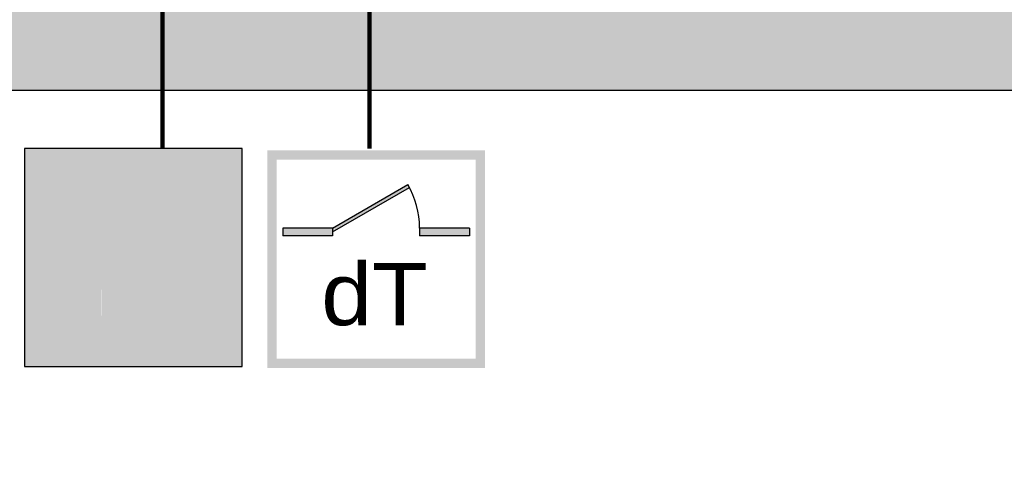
# Model space of a CAD drawing. Header units: metres. Extents: x -10.5 to 20.8, y -9 to 19.2.
# Tile 20 of 23: x 10.6 to 16.9, y -0.6 to 2.3. Entities that reach past the tile are written whole.
import ezdxf

# ---------------------------------------------------------------- set-up
doc = ezdxf.new("R2010")
doc.units = ezdxf.units.M
doc.header["$PDMODE"] = 65
doc.linetypes.add('AUSGEZOGEN', pattern=[0])
doc.linetypes.add('LINIE_9', pattern=[0.0003, 0, -0.0003])
for name, color, linetype, lineweight in [('XR$1$STANDARD', 7, 'Continuous', 25), ('XR$2$STANDARD', 7, 'Continuous', 25), ('XR$3$STANDARD', 7, 'Continuous', 25)]:
    doc.layers.add(name, color=color, linetype=linetype, lineweight=lineweight)
doc.styles.add('ARIAL', font='ARIAL.TTF')
doc.dimstyles.new('_DIMSTYLE_2', dxfattribs={"dimtxt": 0.5, "dimasz": 0.8, "dimexe": 0, "dimexo": 0, "dimgap": 0.25, "dimtad": 0, "dimrnd": 0.01, "dimzin": 4, "dimdsep": 46, "dimtxsty": 'Standard', "dimblk1": 'ALL_ML_STRICH', "dimblk2": 'ALL_ML_STRICH', "dimsah": 1, "dimcen": 0, "dimadec": 0, "dimazin": 0, "dimtfac": 1, "dimtdec": 0, "dimtix": 1, "dimtmove": 2, "dimatfit": 3, "dimfxl": 1, "dimtzin": 0, "dimlwd": 0, "dimlwe": 25, "dimarcsym": 0})

# ---------------------------------------------------------------- blocks, each defined once
blk = doc.blocks.new('ALL_ML_STRICH')
at = {"color": 0, "linetype": 'ByBlock', "lineweight": -2}
for p, q in [((0, -0.5), (0, 0.5)), ((-0.3, -0.3), (0.3, 0.3)), ((-1, 0), (0.5, 0))]:
    blk.add_line(p, q, dxfattribs=at)
blk = doc.blocks.new('*D4')
at = {"layer": 'DEFPOINTS', "color": 0, "linetype": 'AUSGEZOGEN', "lineweight": 25}
for p in [(14.7765, 12.9286), (18.1565, -5.3314), (20.3948, -5.3314)]:
    blk.add_point(p, dxfattribs=at)
at = {"layer": 'XR$3$STANDARD', "color": 0, "linetype": 'AUSGEZOGEN', "lineweight": -2}
for p, q in [((18.8717, 12.9286), (20.3948, 12.9286)), ((20.3948, 4.5), (20.3948, 12.9286)), ((20.3948, -5.3314), (20.3948, 2.7584)), ((18.8717, -5.3314), (20.3948, -5.3314))]:
    blk.add_line(p, q, dxfattribs=at)
at = {"layer": 'XR$3$STANDARD', "color": 0, "linetype": 'AUSGEZOGEN', "lineweight": 25, "xscale": 0.8, "yscale": 0.8, "zscale": 0.8}
for p, rotation in [((20.3948, 12.9286), 90), ((20.3948, -5.3314), -90.00000000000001)]:
    blk.add_blockref('ALL_ML_STRICH', p, dxfattribs=dict(at, rotation=rotation))
at = {"layer": 'XR$3$STANDARD', "color": 0, "linetype": 'AUSGEZOGEN', "lineweight": 25, "insert": (20.4573, 3.6292), "char_height": 0.5, "width": 1.566176, "attachment_point": 5, "rotation": 90}
blk.add_mtext('\\W0.63;\\A1;{18.26\\H0.330000;\\S^ ;}', dxfattribs=at)

msp = doc.modelspace()

# ---------------------------------------------------------------- hatches: boundary and pattern name
at = {"layer": 'XR$2$STANDARD', "linetype": 'AUSGEZOGEN', "lineweight": 25}
msp.add_hatch(color=0, dxfattribs=at).paths.add_polyline_path([(17.6465, 2.3186), (6.5765, 2.3186), (6.5765, 1.8086), (7.8565, 1.8086), (7.8565, 1.5586), (8.2365, 1.5586), (8.2365, 1.8086), (17.6465, 1.8086), (17.6465, -4.5614), (16.6015, -4.5614), (16.6015, -5.3314), (18.1565, -5.3314), (18.1565, 3.1036), (17.6465, 3.1036)])
h = msp.add_hatch(color=7, dxfattribs=at)
h.paths.add_polyline_path([(12.004, 1.4353), (10.604, 1.4353), (10.604, 0.0353), (12.004, 0.0353)])
h.paths.add_polyline_path([(11.944, 0.0953), (10.664, 0.0953), (10.664, 1.3753), (11.944, 1.3753)], flags=16)
h = msp.add_hatch(color=1, dxfattribs=at)
h.paths.add_polyline_path([(10.664, 1.3753), (10.664, 0.0953), (11.944, 0.0953), (11.944, 1.3753)])
h.paths.add_polyline_path([(11.5086, 0.186), (11.0996, 0.186), (11.0994, 0.8981), (11.1006, 0.9126), (11.1016, 0.9199), (11.1043, 0.9342), (11.1061, 0.9413), (11.1092, 0.9518), (11.0312, 0.9969), (11.0628, 1.0517), (11.1379, 1.0083), (11.1421, 1.014), (11.1466, 1.0195), (11.1536, 1.0275), (11.1611, 1.0351), (11.1716, 1.0447), (11.1799, 1.0514), (11.1915, 1.0596), (11.2005, 1.0652), (11.2098, 1.0703), (11.2259, 1.0778), (11.2393, 1.0828), (11.2563, 1.0876), (11.2702, 1.0905), (11.2773, 1.0915), (11.2843, 1.0923), (11.2843, 1.1082), (11.2693, 1.1083), (11.2604, 1.1084), (11.2532, 1.1086), (11.247, 1.1088), (11.2414, 1.1091), (11.2363, 1.1094), (11.2316, 1.1098), (11.2272, 1.1102), (11.2232, 1.1106), (11.2194, 1.1111), (11.2158, 1.1116), (11.2125, 1.1121), (11.2093, 1.1127), (11.2063, 1.1132), (11.2035, 1.1139), (11.2008, 1.1145), (11.1982, 1.1152), (11.1958, 1.1159), (11.1935, 1.1166), (11.1913, 1.1173), (11.1892, 1.1181), (11.1872, 1.1188), (11.1853, 1.1196), (11.1834, 1.1204), (11.1817, 1.1213), (11.18, 1.1221), (11.1784, 1.123), (11.1769, 1.1239), (11.1754, 1.1247), (11.174, 1.1257), (11.1726, 1.1266), (11.1713, 1.1275), (11.1701, 1.1285), (11.1689, 1.1295), (11.1677, 1.1305), (11.1666, 1.1315), (11.1656, 1.1325), (11.1646, 1.1335), (11.1636, 1.1346), (11.1626, 1.1357), (11.1617, 1.1368), (11.1608, 1.138), (11.16, 1.1391), (11.1592, 1.1403), (11.1584, 1.1415), (11.1577, 1.1428), (11.1569, 1.144), (11.1562, 1.1454), (11.1556, 1.1467), (11.1549, 1.1482), (11.1543, 1.1497), (11.1537, 1.1512), (11.1531, 1.1529), (11.1525, 1.1545), (11.152, 1.1563), (11.1515, 1.1581), (11.1511, 1.16), (11.1506, 1.1619), (11.1502, 1.1639), (11.1499, 1.1659), (11.1496, 1.168), (11.1493, 1.1702), (11.1491, 1.1724), (11.149, 1.1746), (11.1489, 1.1769), (11.1488, 1.1793), (11.1488, 1.1816), (11.1488, 1.184), (11.1489, 1.1864), (11.1491, 1.1889), (11.1493, 1.1913), (11.1496, 1.1938), (11.1499, 1.1962), (11.1503, 1.1987), (11.1507, 1.2011), (11.1512, 1.2036), (11.1517, 1.206), (11.1523, 1.2083), (11.1529, 1.2107), (11.1536, 1.213), (11.1543, 1.2152), (11.1551, 1.2174), (11.1559, 1.2196), (11.1567, 1.2217), (11.1576, 1.2237), (11.1584, 1.2257), (11.1594, 1.2276), (11.1603, 1.2295), (11.1613, 1.2313), (11.1623, 1.233), (11.1633, 1.2348), (11.1644, 1.2364), (11.1655, 1.2381), (11.1667, 1.2397), (11.1679, 1.2414), (11.1692, 1.2429), (11.1705, 1.2445), (11.1718, 1.246), (11.1732, 1.2475), (11.1746, 1.249), (11.1761, 1.2505), (11.1776, 1.2519), (11.1792, 1.2533), (11.1808, 1.2547), (11.1825, 1.2561), (11.1842, 1.2574), (11.186, 1.2588), (11.1878, 1.2601), (11.1897, 1.2613), (11.1917, 1.2626), (11.1937, 1.2638), (11.1958, 1.265), (11.198, 1.2662), (11.2002, 1.2674), (11.2025, 1.2685), (11.2049, 1.2696), (11.2074, 1.2707), (11.2099, 1.2717), (11.2125, 1.2727), (11.2152, 1.2737), (11.218, 1.2747), (11.2208, 1.2756), (11.2238, 1.2765), (11.2269, 1.2774), (11.23, 1.2782), (11.2332, 1.279), (11.2366, 1.2797), (11.24, 1.2804), (11.2436, 1.2811), (11.2472, 1.2817), (11.251, 1.2822), (11.2548, 1.2828), (11.2588, 1.2832), (11.2629, 1.2836), (11.2671, 1.284), (11.2714, 1.2843), (11.2758, 1.2845), (11.2804, 1.2847), (11.285, 1.2848), (11.2898, 1.2848), (11.2947, 1.2848), (11.2997, 1.2847), (11.3048, 1.2846), (11.3099, 1.2843), (11.3149, 1.284), (11.3198, 1.2837), (11.3246, 1.2832), (11.3294, 1.2827), (11.3341, 1.2822), (11.3387, 1.2816), (11.3433, 1.2809), (11.3478, 1.2802), (11.3523, 1.2794), (11.3566, 1.2786), (11.3609, 1.2777), (11.3652, 1.2767), (11.3694, 1.2757), (11.3735, 1.2746), (11.3776, 1.2735), (11.3816, 1.2724), (11.3856, 1.2711), (11.3895, 1.2699), (11.3934, 1.2685), (11.3972, 1.2672), (11.401, 1.2657), (11.4047, 1.2643), (11.4084, 1.2627), (11.412, 1.2611), (11.4156, 1.2595), (11.4192, 1.2578), (11.4227, 1.2561), (11.4261, 1.2543), (11.4295, 1.2525), (11.4329, 1.2506), (11.4363, 1.2486), (11.4396, 1.2466), (11.4429, 1.2446), (11.4461, 1.2425), (11.4493, 1.2403), (11.4525, 1.2381), (11.4557, 1.2358), (11.4589, 1.2334), (11.4621, 1.2309), (11.4653, 1.2283), (11.4685, 1.2257), (11.4717, 1.223), (11.4749, 1.2202), (11.4781, 1.2172), (11.4813, 1.2143), (11.4845, 1.2112), (11.4877, 1.208), (11.4909, 1.2048), (11.4941, 1.2014), (11.4972, 1.198), (11.5004, 1.1944), (11.5035, 1.1908), (11.5067, 1.1871), (11.5098, 1.1833), (11.5129, 1.1794), (11.516, 1.1754), (11.5191, 1.1713), (11.5221, 1.1672), (11.5252, 1.1629), (11.5282, 1.1585), (11.5312, 1.1541), (11.5341, 1.1496), (11.5371, 1.1449), (11.54, 1.1403), (11.5428, 1.1355), (11.5456, 1.1307), (11.5483, 1.1259), (11.551, 1.1211), (11.5536, 1.1162), (11.5562, 1.1112), (11.5586, 1.1062), (11.5611, 1.1012), (11.5634, 1.0962), (11.5658, 1.0911), (11.568, 1.086), (11.5702, 1.0808), (11.5723, 1.0756), (11.5744, 1.0704), (11.5764, 1.0651), (11.5783, 1.0598), (11.5801, 1.0545), (11.5819, 1.0491), (11.5837, 1.0437), (11.5853, 1.0383), (11.5869, 1.0329), (11.5885, 1.0274), (11.5899, 1.0219), (11.5913, 1.0164), (11.5927, 1.0109), (11.5939, 1.0053), (11.5951, 0.9997), (11.5963, 0.9941), (11.5973, 0.9885), (11.5983, 0.9829), (11.5992, 0.9772), (11.6001, 0.9716), (11.6008, 0.9659), (11.6016, 0.9602), (11.6022, 0.9544), (11.6028, 0.9486), (11.6033, 0.9428), (11.6037, 0.9369), (11.6041, 0.931), (11.6044, 0.925), (11.6046, 0.9189), (11.6048, 0.9128), (11.6048, 0.9067), (11.6049, 0.9005), (11.6048, 0.8942), (11.6047, 0.8879), (11.6044, 0.8815), (11.6042, 0.8751), (11.6038, 0.8686), (11.6034, 0.8621), (11.6028, 0.8555), (11.6023, 0.8488), (11.6016, 0.8421), (11.6008, 0.8354), (11.6, 0.8286), (11.5991, 0.8217), (11.5981, 0.8147), (11.597, 0.8077), (11.5958, 0.8007), (11.5945, 0.7936), (11.5932, 0.7864), (11.5917, 0.7792), (11.5902, 0.7719), (11.5886, 0.7645), (11.5869, 0.7572), (11.5851, 0.7498), (11.5833, 0.7424), (11.5813, 0.735), (11.5793, 0.7277), (11.5772, 0.7203), (11.5751, 0.7129), (11.5728, 0.7056), (11.5705, 0.6982), (11.5681, 0.6909), (11.5656, 0.6836), (11.563, 0.6762), (11.5604, 0.6689), (11.5577, 0.6616), (11.5549, 0.6543), (11.552, 0.647), (11.5491, 0.6397), (11.5461, 0.6325), (11.5429, 0.6252), (11.5398, 0.618), (11.5365, 0.6107), (11.5331, 0.6034), (11.5296, 0.5961), (11.5261, 0.5887), (11.5224, 0.5813), (11.5186, 0.5738), (11.5147, 0.5663), (11.5106, 0.5588), (11.5086, 0.555)], flags=16)
at = {"layer": 'XR$2$STANDARD', "linetype": 'LINIE_9', "lineweight": 25}
h = msp.add_hatch(color=7, dxfattribs=at)
h.paths.add_polyline_path([(11.2843, 1.0923), (11.2808, 1.0919), (11.2773, 1.0915), (11.2738, 1.091), (11.2702, 1.0905), (11.2667, 1.0899), (11.2633, 1.0892), (11.2598, 1.0884), (11.2563, 1.0876), (11.2529, 1.0868), (11.2494, 1.0859), (11.246, 1.0849), (11.2426, 1.0839), (11.2393, 1.0828), (11.2359, 1.0816), (11.2326, 1.0804), (11.2292, 1.0791), (11.2259, 1.0778), (11.2227, 1.0764), (11.2194, 1.075), (11.2162, 1.0735), (11.213, 1.0719), (11.2098, 1.0703), (11.2067, 1.0687), (11.2036, 1.067), (11.2005, 1.0652), (11.1975, 1.0634), (11.1944, 1.0615), (11.1915, 1.0596), (11.1885, 1.0576), (11.1856, 1.0556), (11.1827, 1.0535), (11.1799, 1.0514), (11.1771, 1.0492), (11.1743, 1.047), (11.1716, 1.0447), (11.1689, 1.0424), (11.1662, 1.04), (11.1636, 1.0376), (11.1611, 1.0351), (11.1585, 1.0326), (11.156, 1.0301), (11.1536, 1.0275), (11.1512, 1.0249), (11.1489, 1.0222), (11.1466, 1.0195), (11.1443, 1.0168), (11.1421, 1.014), (11.14, 1.0112), (11.1379, 1.0083), (11.0628, 1.0517), (11.0312, 0.9969), (11.1092, 0.9518), (11.1081, 0.9483), (11.1071, 0.9448), (11.1061, 0.9413), (11.1052, 0.9378), (11.1043, 0.9342), (11.1035, 0.9307), (11.1028, 0.9271), (11.1022, 0.9235), (11.1016, 0.9199), (11.101, 0.9163), (11.1006, 0.9126), (11.1002, 0.909), (11.0998, 0.9054), (11.0996, 0.9017), (11.0994, 0.8981), (11.0992, 0.8944), (11.0991, 0.8908), (11.0991, 0.8871), (11.0992, 0.8835), (11.0993, 0.8798), (11.0995, 0.8762), (11.0996, 0.186), (11.5086, 0.186), (11.5086, 0.555), (11.5106, 0.5588), (11.5147, 0.5663), (11.5186, 0.5738), (11.5224, 0.5813), (11.5261, 0.5887), (11.5296, 0.5961), (11.5331, 0.6034), (11.5365, 0.6107), (11.5398, 0.618), (11.5429, 0.6252), (11.5461, 0.6325), (11.5491, 0.6397), (11.552, 0.647), (11.5549, 0.6543), (11.5577, 0.6616), (11.5604, 0.6689), (11.563, 0.6762), (11.5656, 0.6836), (11.5681, 0.6909), (11.5705, 0.6982), (11.5728, 0.7056), (11.5751, 0.7129), (11.5772, 0.7203), (11.5793, 0.7277), (11.5813, 0.735), (11.5833, 0.7424), (11.5851, 0.7498), (11.5869, 0.7572), (11.5886, 0.7645), (11.5902, 0.7719), (11.5917, 0.7792), (11.5932, 0.7864), (11.5945, 0.7936), (11.5958, 0.8007), (11.597, 0.8077), (11.5981, 0.8147), (11.5991, 0.8217), (11.6, 0.8286), (11.6008, 0.8354), (11.6016, 0.8421), (11.6023, 0.8488), (11.6028, 0.8555), (11.6034, 0.8621), (11.6038, 0.8686), (11.6042, 0.8751), (11.6044, 0.8815), (11.6047, 0.8879), (11.6048, 0.8942), (11.6049, 0.9005), (11.6048, 0.9067), (11.6048, 0.9128), (11.6046, 0.9189), (11.6044, 0.925), (11.6041, 0.931), (11.6037, 0.9369), (11.6033, 0.9428), (11.6028, 0.9486), (11.6022, 0.9544), (11.6016, 0.9602), (11.6008, 0.9659), (11.6001, 0.9716), (11.5992, 0.9772), (11.5983, 0.9829), (11.5973, 0.9885), (11.5963, 0.9941), (11.5951, 0.9997), (11.5939, 1.0053), (11.5927, 1.0109), (11.5913, 1.0164), (11.5899, 1.0219), (11.5885, 1.0274), (11.5869, 1.0329), (11.5853, 1.0383), (11.5837, 1.0437), (11.5819, 1.0491), (11.5801, 1.0545), (11.5783, 1.0598), (11.5764, 1.0651), (11.5744, 1.0704), (11.5723, 1.0756), (11.5702, 1.0808), (11.568, 1.086), (11.5658, 1.0911), (11.5634, 1.0962), (11.5611, 1.1012), (11.5586, 1.1062), (11.5562, 1.1112), (11.5536, 1.1162), (11.551, 1.1211), (11.5483, 1.1259), (11.5456, 1.1307), (11.5428, 1.1355), (11.54, 1.1403), (11.5371, 1.1449), (11.5341, 1.1496), (11.5312, 1.1541), (11.5282, 1.1585), (11.5252, 1.1629), (11.5221, 1.1672), (11.5191, 1.1713), (11.516, 1.1754), (11.5129, 1.1794), (11.5098, 1.1833), (11.5067, 1.1871), (11.5035, 1.1908), (11.5004, 1.1944), (11.4972, 1.198), (11.4941, 1.2014), (11.4909, 1.2048), (11.4877, 1.208), (11.4845, 1.2112), (11.4813, 1.2143), (11.4781, 1.2172), (11.4749, 1.2202), (11.4717, 1.223), (11.4685, 1.2257), (11.4653, 1.2283), (11.4621, 1.2309), (11.4589, 1.2334), (11.4557, 1.2358), (11.4525, 1.2381), (11.4493, 1.2403), (11.4461, 1.2425), (11.4429, 1.2446), (11.4396, 1.2466), (11.4363, 1.2486), (11.4329, 1.2506), (11.4295, 1.2525), (11.4261, 1.2543), (11.4227, 1.2561), (11.4192, 1.2578), (11.4156, 1.2595), (11.412, 1.2611), (11.4084, 1.2627), (11.4047, 1.2643), (11.401, 1.2657), (11.3972, 1.2672), (11.3934, 1.2685), (11.3895, 1.2699), (11.3856, 1.2711), (11.3816, 1.2724), (11.3776, 1.2735), (11.3735, 1.2746), (11.3694, 1.2757), (11.3652, 1.2767), (11.3609, 1.2777), (11.3566, 1.2786), (11.3523, 1.2794), (11.3478, 1.2802), (11.3433, 1.2809), (11.3387, 1.2816), (11.3341, 1.2822), (11.3294, 1.2827), (11.3246, 1.2832), (11.3198, 1.2837), (11.3149, 1.284), (11.3099, 1.2843), (11.3048, 1.2846), (11.2997, 1.2847), (11.2947, 1.2848), (11.2898, 1.2848), (11.285, 1.2848), (11.2804, 1.2847), (11.2758, 1.2845), (11.2714, 1.2843), (11.2671, 1.284), (11.2629, 1.2836), (11.2588, 1.2832), (11.2548, 1.2828), (11.251, 1.2822), (11.2472, 1.2817), (11.2436, 1.2811), (11.24, 1.2804), (11.2366, 1.2797), (11.2332, 1.279), (11.23, 1.2782), (11.2269, 1.2774), (11.2238, 1.2765), (11.2208, 1.2756), (11.218, 1.2747), (11.2152, 1.2737), (11.2125, 1.2727), (11.2099, 1.2717), (11.2074, 1.2707), (11.2049, 1.2696), (11.2025, 1.2685), (11.2002, 1.2674), (11.198, 1.2662), (11.1958, 1.265), (11.1937, 1.2638), (11.1917, 1.2626), (11.1897, 1.2613), (11.1878, 1.2601), (11.186, 1.2588), (11.1842, 1.2574), (11.1825, 1.2561), (11.1808, 1.2547), (11.1792, 1.2533), (11.1776, 1.2519), (11.1761, 1.2505), (11.1746, 1.249), (11.1732, 1.2475), (11.1718, 1.246), (11.1705, 1.2445), (11.1692, 1.2429), (11.1679, 1.2414), (11.1667, 1.2397), (11.1655, 1.2381), (11.1644, 1.2364), (11.1633, 1.2348), (11.1623, 1.233), (11.1613, 1.2313), (11.1603, 1.2295), (11.1594, 1.2276), (11.1584, 1.2257), (11.1576, 1.2237), (11.1567, 1.2217), (11.1559, 1.2196), (11.1551, 1.2174), (11.1543, 1.2152), (11.1536, 1.213), (11.1529, 1.2107), (11.1523, 1.2083), (11.1517, 1.206), (11.1512, 1.2036), (11.1507, 1.2011), (11.1503, 1.1987), (11.1499, 1.1962), (11.1496, 1.1938), (11.1493, 1.1913), (11.1491, 1.1889), (11.1489, 1.1864), (11.1488, 1.184), (11.1488, 1.1816), (11.1488, 1.1793), (11.1489, 1.1769), (11.149, 1.1746), (11.1491, 1.1724), (11.1493, 1.1702), (11.1496, 1.168), (11.1499, 1.1659), (11.1502, 1.1639), (11.1506, 1.1619), (11.1511, 1.16), (11.1515, 1.1581), (11.152, 1.1563), (11.1525, 1.1545), (11.1531, 1.1529), (11.1537, 1.1512), (11.1543, 1.1497), (11.1549, 1.1482), (11.1556, 1.1467), (11.1562, 1.1454), (11.1569, 1.144), (11.1577, 1.1428), (11.1584, 1.1415), (11.1592, 1.1403), (11.16, 1.1391), (11.1608, 1.138), (11.1617, 1.1368), (11.1626, 1.1357), (11.1636, 1.1346), (11.1646, 1.1335), (11.1656, 1.1325), (11.1666, 1.1315), (11.1677, 1.1305), (11.1689, 1.1295), (11.1701, 1.1285), (11.1713, 1.1275), (11.1726, 1.1266), (11.174, 1.1257), (11.1754, 1.1247), (11.1769, 1.1239), (11.1784, 1.123), (11.18, 1.1221), (11.1817, 1.1213), (11.1834, 1.1204), (11.1853, 1.1196), (11.1872, 1.1188), (11.1892, 1.1181), (11.1913, 1.1173), (11.1935, 1.1166), (11.1958, 1.1159), (11.1982, 1.1152), (11.2008, 1.1145), (11.2035, 1.1139), (11.2063, 1.1132), (11.2093, 1.1127), (11.2125, 1.1121), (11.2158, 1.1116), (11.2194, 1.1111), (11.2232, 1.1106), (11.2272, 1.1102), (11.2316, 1.1098), (11.2363, 1.1094), (11.2414, 1.1091), (11.247, 1.1088), (11.2532, 1.1086), (11.2604, 1.1084), (11.2693, 1.1083), (11.2843, 1.1082)])
h.paths.add_polyline_path([(11.4633, 0.2909), (11.1454, 0.2909), (11.1454, 0.3151), (11.4633, 0.3151)], flags=16)
h.paths.add_polyline_path([(11.4615, 0.5357), (11.4596, 0.5325), (11.4577, 0.5294), (11.4558, 0.5262), (11.4538, 0.5231), (11.4519, 0.5199), (11.4499, 0.5167), (11.4479, 0.5136), (11.4459, 0.5104), (11.4439, 0.5072), (11.4418, 0.5041), (11.4398, 0.5009), (11.4377, 0.4977), (11.4356, 0.4945), (11.4335, 0.4914), (11.4314, 0.4882), (11.4293, 0.485), (11.4271, 0.4818), (11.4249, 0.4786), (11.4226, 0.4753), (11.4203, 0.472), (11.418, 0.4686), (11.4156, 0.4651), (11.4131, 0.4617), (11.4106, 0.4581), (11.408, 0.4545), (11.4053, 0.4508), (11.4025, 0.447), (11.3997, 0.4431), (11.3968, 0.4391), (11.3937, 0.435), (11.3906, 0.4307), (11.3872, 0.4262), (11.3837, 0.4216), (11.38, 0.4166), (11.3761, 0.4114), (11.3717, 0.4057), (11.3669, 0.3993), (11.3612, 0.3919), (11.3532, 0.3815), (11.3522, 0.3801), (11.3746, 0.3578), (11.3831, 0.3688), (11.3883, 0.3756), (11.3927, 0.3813), (11.3965, 0.3863), (11.4001, 0.3909), (11.4034, 0.3953), (11.4065, 0.3994), (11.4094, 0.4033), (11.4122, 0.407), (11.4149, 0.4106), (11.4175, 0.4142), (11.4201, 0.4176), (11.4225, 0.4209), (11.4249, 0.4241), (11.4272, 0.4273), (11.4295, 0.4305), (11.4317, 0.4336), (11.434, 0.4368), (11.4362, 0.4399), (11.4384, 0.443), (11.4406, 0.4461), (11.4428, 0.4493), (11.4449, 0.4523), (11.4471, 0.4554), (11.4492, 0.4585), (11.4513, 0.4616), (11.4533, 0.4646), (11.4554, 0.4677), (11.4574, 0.4707), (11.4594, 0.4737), (11.4614, 0.4767), (11.4633, 0.4796), (11.4633, 0.3467), (11.1454, 0.3467), (11.1454, 0.9039), (11.1457, 0.9066), (11.1461, 0.9094), (11.1465, 0.9122), (11.1469, 0.9149), (11.1474, 0.9177), (11.1479, 0.9204), (11.1485, 0.9231), (11.1492, 0.9258), (11.1498, 0.9286), (11.1506, 0.9312), (11.1513, 0.9339), (11.1521, 0.9366), (11.153, 0.9392), (11.1539, 0.9419), (11.1549, 0.9445), (11.1559, 0.9471), (11.1569, 0.9497), (11.158, 0.9522), (11.1592, 0.9548), (11.1604, 0.9573), (11.1616, 0.9598), (11.1629, 0.9623), (11.1642, 0.9647), (11.1655, 0.9672), (11.1669, 0.9696), (11.1684, 0.972), (11.1699, 0.9743), (11.1714, 0.9767), (11.1729, 0.979), (11.1745, 0.9813), (11.1762, 0.9835), (11.1779, 0.9857), (11.1796, 0.9879), (11.1814, 0.9901), (11.1832, 0.9922), (11.185, 0.9943), (11.1869, 0.9964), (11.1888, 0.9984), (11.1907, 1.0004), (11.1927, 1.0024), (11.1947, 1.0043), (11.1967, 1.0062), (11.1988, 1.0081), (11.2009, 1.0099), (11.2031, 1.0117), (11.2052, 1.0134), (11.2074, 1.0151), (11.2097, 1.0168), (11.2119, 1.0184), (11.2142, 1.02), (11.2165, 1.0216), (11.2189, 1.0231), (11.2213, 1.0245), (11.2236, 1.026), (11.2261, 1.0273), (11.2285, 1.0287), (11.231, 1.03), (11.2335, 1.0312), (11.236, 1.0325), (11.2385, 1.0336), (11.2411, 1.0347), (11.2436, 1.0358), (11.2462, 1.0369), (11.2488, 1.0379), (11.2514, 1.0388), (11.2541, 1.0397), (11.2567, 1.0405), (11.2594, 1.0413), (11.2621, 1.0421), (11.2648, 1.0428), (11.2675, 1.0435), (11.2702, 1.0441), (11.2729, 1.0447), (11.2757, 1.0452), (11.2784, 1.0456), (11.2812, 1.0461), (11.2839, 1.0464), (11.2867, 1.0468), (11.2895, 1.0471), (11.2923, 1.0473), (11.295, 1.0475), (11.2978, 1.0476), (11.3006, 1.0477), (11.3034, 1.0477), (11.3062, 1.0477), (11.309, 1.0476), (11.3118, 1.0475), (11.3145, 1.0474), (11.3173, 1.0472), (11.3201, 1.0469), (11.3229, 1.0466), (11.3256, 1.0462), (11.3284, 1.0458), (11.3311, 1.0454), (11.3339, 1.0449), (11.3366, 1.0443), (11.3393, 1.0437), (11.3421, 1.0431), (11.3448, 1.0424), (11.3474, 1.0417), (11.3501, 1.0409), (11.3528, 1.0401), (11.3554, 1.0392), (11.3581, 1.0383), (11.3607, 1.0373), (11.3633, 1.0363), (11.3658, 1.0352), (11.3684, 1.0341), (11.3709, 1.033), (11.3735, 1.0318), (11.376, 1.0305), (11.3784, 1.0293), (11.3809, 1.0279), (11.3833, 1.0266), (11.3857, 1.0252), (11.3881, 1.0237), (11.3905, 1.0222), (11.3928, 1.0207), (11.3951, 1.0191), (11.3974, 1.0175), (11.3996, 1.0158), (11.4018, 1.0142), (11.404, 1.0124), (11.4062, 1.0107), (11.4083, 1.0089), (11.4104, 1.007), (11.4124, 1.0051), (11.4145, 1.0032), (11.4165, 1.0013), (11.4184, 0.9993), (11.4203, 0.9973), (11.4222, 0.9952), (11.4241, 0.9931), (11.4259, 0.991), (11.4277, 0.9889), (11.4294, 0.9867), (11.4311, 0.9845), (11.4328, 0.9822), (11.4344, 0.98), (11.436, 0.9777), (11.4375, 0.9754), (11.439, 0.973), (11.4405, 0.9706), (11.4419, 0.9682), (11.4433, 0.9658), (11.4446, 0.9634), (11.4459, 0.9609), (11.4471, 0.9584), (11.4483, 0.9559), (11.4495, 0.9533), (11.4506, 0.9508), (11.4517, 0.9482), (11.4527, 0.9456), (11.4537, 0.943), (11.4546, 0.9404), (11.4555, 0.9377), (11.4563, 0.9351), (11.4571, 0.9324), (11.4579, 0.9297), (11.4586, 0.927), (11.4592, 0.9243), (11.4598, 0.9216), (11.4604, 0.9189), (11.4609, 0.9161), (11.4614, 0.9134), (11.4618, 0.9106), (11.4621, 0.9079), (11.4625, 0.9051), (11.4627, 0.9023), (11.4629, 0.8995), (11.4631, 0.8968), (11.4632, 0.894), (11.4633, 0.8912), (11.4633, 0.8884), (11.4633, 0.5388)], flags=16)
h.paths.add_polyline_path([(11.2843, 1.1582), (11.2843, 1.1395), (11.272, 1.1395), (11.2645, 1.1396), (11.2583, 1.1397), (11.2529, 1.1399), (11.2479, 1.1401), (11.2434, 1.1403), (11.239, 1.1406), (11.235, 1.1409), (11.2311, 1.1413), (11.2273, 1.1417), (11.2237, 1.1421), (11.2205, 1.1426), (11.2177, 1.143), (11.2151, 1.1435), (11.2127, 1.1439), (11.2105, 1.1444), (11.2085, 1.1449), (11.2065, 1.1454), (11.2046, 1.1459), (11.2029, 1.1465), (11.2012, 1.1471), (11.1996, 1.1476), (11.1982, 1.1482), (11.197, 1.1487), (11.1958, 1.1492), (11.1948, 1.1498), (11.1938, 1.1503), (11.1929, 1.1508), (11.192, 1.1514), (11.1912, 1.1519), (11.1904, 1.1524), (11.1897, 1.153), (11.1891, 1.1535), (11.1885, 1.154), (11.188, 1.1545), (11.1875, 1.155), (11.187, 1.1554), (11.1866, 1.1559), (11.1862, 1.1564), (11.1858, 1.1569), (11.1854, 1.1575), (11.1851, 1.158), (11.1847, 1.1587), (11.1843, 1.1593), (11.184, 1.1601), (11.1836, 1.1609), (11.1832, 1.1617), (11.1829, 1.1627), (11.1825, 1.1636), (11.1822, 1.1646), (11.1819, 1.1657), (11.1816, 1.1668), (11.1814, 1.1681), (11.1811, 1.1693), (11.1809, 1.1707), (11.1807, 1.1723), (11.1805, 1.1739), (11.1803, 1.1756), (11.1802, 1.1773), (11.1802, 1.179), (11.1802, 1.1807), (11.1802, 1.1825), (11.1802, 1.1843), (11.1803, 1.1862), (11.1805, 1.188), (11.1807, 1.1899), (11.1809, 1.1918), (11.1812, 1.1936), (11.1815, 1.1955), (11.1819, 1.1973), (11.1823, 1.1991), (11.1827, 1.2008), (11.1832, 1.2025), (11.1837, 1.2042), (11.1843, 1.2059), (11.1848, 1.2075), (11.1854, 1.2091), (11.186, 1.2106), (11.1867, 1.212), (11.1873, 1.2134), (11.188, 1.2147), (11.1887, 1.216), (11.1894, 1.2172), (11.1901, 1.2184), (11.1908, 1.2195), (11.1915, 1.2206), (11.1923, 1.2217), (11.1932, 1.2227), (11.194, 1.2238), (11.195, 1.2249), (11.1959, 1.2259), (11.1969, 1.227), (11.1979, 1.228), (11.199, 1.229), (11.2001, 1.23), (11.2012, 1.2309), (11.2024, 1.2319), (11.2037, 1.2328), (11.205, 1.2338), (11.2064, 1.2347), (11.2078, 1.2357), (11.2093, 1.2366), (11.2109, 1.2375), (11.2125, 1.2384), (11.2142, 1.2393), (11.216, 1.2402), (11.2178, 1.241), (11.2197, 1.2419), (11.2217, 1.2427), (11.2237, 1.2435), (11.2259, 1.2442), (11.2281, 1.245), (11.2304, 1.2458), (11.2329, 1.2465), (11.2354, 1.2472), (11.238, 1.2479), (11.2407, 1.2485), (11.2435, 1.2491), (11.2464, 1.2497), (11.2493, 1.2502), (11.2524, 1.2508), (11.2556, 1.2512), (11.2589, 1.2517), (11.2623, 1.2521), (11.2659, 1.2524), (11.2696, 1.2527), (11.2734, 1.253), (11.2772, 1.2532), (11.2811, 1.2534), (11.285, 1.2535), (11.2891, 1.2535), (11.2932, 1.2535), (11.2974, 1.2534), (11.3018, 1.2533), (11.3062, 1.2531), (11.3107, 1.2529), (11.3151, 1.2526), (11.3195, 1.2522), (11.3238, 1.2518), (11.3279, 1.2513), (11.332, 1.2508), (11.3361, 1.2503), (11.34, 1.2497), (11.3439, 1.249), (11.3477, 1.2483), (11.3514, 1.2476), (11.3551, 1.2468), (11.3588, 1.246), (11.3624, 1.2451), (11.3659, 1.2442), (11.3694, 1.2433), (11.3729, 1.2422), (11.3763, 1.2412), (11.3797, 1.2401), (11.383, 1.239), (11.3862, 1.2378), (11.3895, 1.2366), (11.3926, 1.2353), (11.3958, 1.234), (11.3989, 1.2327), (11.402, 1.2313), (11.405, 1.2298), (11.408, 1.2284), (11.4109, 1.2269), (11.4138, 1.2253), (11.4167, 1.2237), (11.4195, 1.2221), (11.4223, 1.2205), (11.425, 1.2187), (11.4278, 1.217), (11.4306, 1.2151), (11.4333, 1.2132), (11.4361, 1.2113), (11.4389, 1.2092), (11.4416, 1.2071), (11.4444, 1.2049), (11.4471, 1.2027), (11.4499, 1.2004), (11.4526, 1.198), (11.4554, 1.1956), (11.4581, 1.1931), (11.4608, 1.1905), (11.4636, 1.1878), (11.4663, 1.185), (11.4691, 1.1822), (11.4718, 1.1793), (11.4746, 1.1763), (11.4773, 1.1732), (11.4801, 1.17), (11.4828, 1.1667), (11.4856, 1.1634), (11.4883, 1.16), (11.491, 1.1565), (11.4937, 1.1529), (11.4964, 1.1493), (11.499, 1.1455), (11.5017, 1.1417), (11.5043, 1.1378), (11.5069, 1.1339), (11.5096, 1.1298), (11.5121, 1.1257), (11.5147, 1.1215), (11.5171, 1.1173), (11.5196, 1.1131), (11.5219, 1.1088), (11.5243, 1.1045), (11.5266, 1.1002), (11.5288, 1.0958), (11.531, 1.0914), (11.5331, 1.087), (11.5352, 1.0825), (11.5372, 1.0781), (11.5392, 1.0735), (11.5411, 1.069), (11.543, 1.0644), (11.5448, 1.0598), (11.5466, 1.0551), (11.5483, 1.0504), (11.55, 1.0457), (11.5516, 1.041), (11.5532, 1.0362), (11.5547, 1.0315), (11.5561, 1.0267), (11.5575, 1.0218), (11.5588, 1.017), (11.5601, 1.0121), (11.5613, 1.0073), (11.5625, 1.0024), (11.5636, 0.9975), (11.5646, 0.9926), (11.5656, 0.9876), (11.5665, 0.9827), (11.5674, 0.9777), (11.5682, 0.9727), (11.5689, 0.9677), (11.5696, 0.9627), (11.5703, 0.9576), (11.5709, 0.9525), (11.5714, 0.9473), (11.5718, 0.9421), (11.5723, 0.9369), (11.5726, 0.9317), (11.5729, 0.9264), (11.5731, 0.921), (11.5733, 0.9157), (11.5734, 0.9103), (11.5735, 0.9048), (11.5735, 0.8993), (11.5734, 0.8938), (11.5733, 0.8881), (11.5731, 0.8825), (11.5729, 0.8768), (11.5725, 0.871), (11.5721, 0.8652), (11.5717, 0.8593), (11.5712, 0.8533), (11.5706, 0.8474), (11.5699, 0.8414), (11.5692, 0.8353), (11.5684, 0.8292), (11.5676, 0.823), (11.5667, 0.8168), (11.5657, 0.8106), (11.5646, 0.8042), (11.5634, 0.7979), (11.5622, 0.7914), (11.5609, 0.785), (11.5595, 0.7784), (11.5581, 0.7719), (11.5566, 0.7653), (11.555, 0.7587), (11.5533, 0.7521), (11.5516, 0.7454), (11.5498, 0.7387), (11.5479, 0.732), (11.546, 0.7253), (11.544, 0.7186), (11.5419, 0.7119), (11.5398, 0.7053), (11.5376, 0.6987), (11.5354, 0.6922), (11.5332, 0.6857), (11.5308, 0.6793), (11.5285, 0.6729), (11.526, 0.6665), (11.5235, 0.6601), (11.5209, 0.6537), (11.5183, 0.6473), (11.5155, 0.6408), (11.5126, 0.6341), (11.5095, 0.6273), (11.5086, 0.6252), (11.5084, 0.9028), (11.5081, 0.9064), (11.5077, 0.9099), (11.5073, 0.9135), (11.5069, 0.917), (11.5063, 0.9206), (11.5057, 0.9241), (11.5051, 0.9277), (11.5044, 0.9312), (11.5036, 0.9347), (11.5027, 0.9381), (11.5018, 0.9416), (11.5009, 0.9451), (11.4999, 0.9485), (11.4988, 0.9519), (11.4976, 0.9553), (11.4964, 0.9587), (11.4952, 0.9621), (11.4939, 0.9654), (11.4925, 0.9687), (11.4911, 0.972), (11.4896, 0.9752), (11.488, 0.9785), (11.4864, 0.9817), (11.4848, 0.9849), (11.483, 0.988), (11.4813, 0.9911), (11.4794, 0.9942), (11.4776, 0.9973), (11.4756, 1.0003), (11.4736, 1.0033), (11.4716, 1.0062), (11.4695, 1.0091), (11.4674, 1.012), (11.4652, 1.0148), (11.463, 1.0176), (11.4607, 1.0204), (11.4583, 1.0231), (11.456, 1.0258), (11.4535, 1.0284), (11.4511, 1.031), (11.4485, 1.0336), (11.446, 1.0361), (11.4434, 1.0386), (11.4407, 1.041), (11.438, 1.0433), (11.4353, 1.0457), (11.4325, 1.0479), (11.4297, 1.0502), (11.4269, 1.0523), (11.424, 1.0545), (11.4211, 1.0565), (11.4181, 1.0586), (11.4151, 1.0605), (11.4121, 1.0624), (11.409, 1.0643), (11.4059, 1.0661), (11.4028, 1.0679), (11.3996, 1.0696), (11.3965, 1.0712), (11.3932, 1.0728), (11.39, 1.0743), (11.3867, 1.0758), (11.3834, 1.0772), (11.3801, 1.0786), (11.3768, 1.0799), (11.3734, 1.0811), (11.37, 1.0823), (11.3666, 1.0835), (11.3632, 1.0845), (11.3598, 1.0855), (11.3563, 1.0865), (11.3529, 1.0874), (11.3494, 1.0882), (11.3459, 1.0889), (11.3423, 1.0896), (11.3388, 1.0903), (11.3353, 1.0909), (11.3317, 1.0914), (11.3282, 1.0918), (11.3282, 1.1556), (11.385, 1.1556), (11.385, 1.2004), (11.2318, 1.2004), (11.2318, 1.1582)], flags=16)
for color, points in [(1, [(11.2843, 1.1395), (11.2843, 1.1582), (11.2318, 1.1582), (11.2318, 1.2004), (11.385, 1.2004), (11.385, 1.1556), (11.3282, 1.1556), (11.3282, 1.0918), (11.3317, 1.0914), (11.3353, 1.0909), (11.3388, 1.0903), (11.3423, 1.0896), (11.3459, 1.0889), (11.3494, 1.0882), (11.3529, 1.0874), (11.3563, 1.0865), (11.3598, 1.0855), (11.3632, 1.0845), (11.3666, 1.0835), (11.37, 1.0823), (11.3734, 1.0811), (11.3768, 1.0799), (11.3801, 1.0786), (11.3834, 1.0772), (11.3867, 1.0758), (11.39, 1.0743), (11.3932, 1.0728), (11.3965, 1.0712), (11.3996, 1.0696), (11.4028, 1.0679), (11.4059, 1.0661), (11.409, 1.0643), (11.4121, 1.0624), (11.4151, 1.0605), (11.4181, 1.0586), (11.4211, 1.0565), (11.424, 1.0545), (11.4269, 1.0523), (11.4297, 1.0502), (11.4325, 1.0479), (11.4353, 1.0457), (11.438, 1.0433), (11.4407, 1.041), (11.4434, 1.0386), (11.446, 1.0361), (11.4485, 1.0336), (11.4511, 1.031), (11.4535, 1.0284), (11.456, 1.0258), (11.4583, 1.0231), (11.4607, 1.0204), (11.463, 1.0176), (11.4652, 1.0148), (11.4674, 1.012), (11.4695, 1.0091), (11.4716, 1.0062), (11.4736, 1.0033), (11.4756, 1.0003), (11.4776, 0.9973), (11.4794, 0.9942), (11.4813, 0.9911), (11.483, 0.988), (11.4848, 0.9849), (11.4864, 0.9817), (11.488, 0.9785), (11.4896, 0.9752), (11.4911, 0.972), (11.4925, 0.9687), (11.4939, 0.9654), (11.4952, 0.9621), (11.4964, 0.9587), (11.4976, 0.9553), (11.4988, 0.9519), (11.4999, 0.9485), (11.5009, 0.9451), (11.5018, 0.9416), (11.5027, 0.9381), (11.5036, 0.9347), (11.5044, 0.9312), (11.5051, 0.9277), (11.5057, 0.9241), (11.5063, 0.9206), (11.5069, 0.917), (11.5073, 0.9135), (11.5077, 0.9099), (11.5081, 0.9064), (11.5084, 0.9028), (11.5086, 0.8992), (11.5086, 0.6252), (11.5095, 0.6273), (11.5126, 0.6341), (11.5155, 0.6408), (11.5183, 0.6473), (11.5209, 0.6537), (11.5235, 0.6601), (11.526, 0.6665), (11.5285, 0.6729), (11.5308, 0.6793), (11.5332, 0.6857), (11.5354, 0.6922), (11.5376, 0.6987), (11.5398, 0.7053), (11.5419, 0.7119), (11.544, 0.7186), (11.546, 0.7253), (11.5479, 0.732), (11.5498, 0.7387), (11.5516, 0.7454), (11.5533, 0.7521), (11.555, 0.7587), (11.5566, 0.7653), (11.5581, 0.7719), (11.5595, 0.7784), (11.5609, 0.785), (11.5622, 0.7914), (11.5634, 0.7979), (11.5646, 0.8042), (11.5657, 0.8106), (11.5667, 0.8168), (11.5676, 0.823), (11.5684, 0.8292), (11.5692, 0.8353), (11.5699, 0.8414), (11.5706, 0.8474), (11.5712, 0.8533), (11.5717, 0.8593), (11.5721, 0.8652), (11.5725, 0.871), (11.5729, 0.8768), (11.5731, 0.8825), (11.5733, 0.8881), (11.5734, 0.8938), (11.5735, 0.8993), (11.5735, 0.9048), (11.5734, 0.9103), (11.5733, 0.9157), (11.5731, 0.921), (11.5729, 0.9264), (11.5726, 0.9317), (11.5723, 0.9369), (11.5718, 0.9421), (11.5714, 0.9473), (11.5709, 0.9525), (11.5703, 0.9576), (11.5696, 0.9627), (11.5689, 0.9677), (11.5682, 0.9727), (11.5674, 0.9777), (11.5665, 0.9827), (11.5656, 0.9876), (11.5646, 0.9926), (11.5636, 0.9975), (11.5625, 1.0024), (11.5613, 1.0073), (11.5601, 1.0121), (11.5588, 1.017), (11.5575, 1.0218), (11.5561, 1.0267), (11.5547, 1.0315), (11.5532, 1.0362), (11.5516, 1.041), (11.55, 1.0457), (11.5483, 1.0504), (11.5466, 1.0551), (11.5448, 1.0598), (11.543, 1.0644), (11.5411, 1.069), (11.5392, 1.0735), (11.5372, 1.0781), (11.5352, 1.0825), (11.5331, 1.087), (11.531, 1.0914), (11.5288, 1.0958), (11.5266, 1.1002), (11.5243, 1.1045), (11.5219, 1.1088), (11.5196, 1.1131), (11.5171, 1.1173), (11.5147, 1.1215), (11.5121, 1.1257), (11.5096, 1.1298), (11.5069, 1.1339), (11.5043, 1.1378), (11.5017, 1.1417), (11.499, 1.1455), (11.4964, 1.1493), (11.4937, 1.1529), (11.491, 1.1565), (11.4883, 1.16), (11.4856, 1.1634), (11.4828, 1.1667), (11.4801, 1.17), (11.4773, 1.1732), (11.4746, 1.1763), (11.4718, 1.1793), (11.4691, 1.1822), (11.4663, 1.185), (11.4636, 1.1878), (11.4608, 1.1905), (11.4581, 1.1931), (11.4554, 1.1956), (11.4526, 1.198), (11.4499, 1.2004), (11.4471, 1.2027), (11.4444, 1.2049), (11.4416, 1.2071), (11.4389, 1.2092), (11.4361, 1.2113), (11.4333, 1.2132), (11.4306, 1.2151), (11.4278, 1.217), (11.425, 1.2187), (11.4223, 1.2205), (11.4195, 1.2221), (11.4167, 1.2237), (11.4138, 1.2253), (11.4109, 1.2269), (11.408, 1.2284), (11.405, 1.2298), (11.402, 1.2313), (11.3989, 1.2327), (11.3958, 1.234), (11.3926, 1.2353), (11.3895, 1.2366), (11.3862, 1.2378), (11.383, 1.239), (11.3797, 1.2401), (11.3763, 1.2412), (11.3729, 1.2422), (11.3694, 1.2433), (11.3659, 1.2442), (11.3624, 1.2451), (11.3588, 1.246), (11.3551, 1.2468), (11.3514, 1.2476), (11.3477, 1.2483), (11.3439, 1.249), (11.34, 1.2497), (11.3361, 1.2503), (11.332, 1.2508), (11.3279, 1.2513), (11.3238, 1.2518), (11.3195, 1.2522), (11.3151, 1.2526), (11.3107, 1.2529), (11.3062, 1.2531), (11.3018, 1.2533), (11.2974, 1.2534), (11.2932, 1.2535), (11.2891, 1.2535), (11.285, 1.2535), (11.2811, 1.2534), (11.2772, 1.2532), (11.2734, 1.253), (11.2696, 1.2527), (11.2659, 1.2524), (11.2623, 1.2521), (11.2589, 1.2517), (11.2556, 1.2512), (11.2524, 1.2508), (11.2493, 1.2502), (11.2464, 1.2497), (11.2435, 1.2491), (11.2407, 1.2485), (11.238, 1.2479), (11.2354, 1.2472), (11.2329, 1.2465), (11.2304, 1.2458), (11.2281, 1.245), (11.2259, 1.2442), (11.2237, 1.2435), (11.2217, 1.2427), (11.2197, 1.2419), (11.2178, 1.241), (11.216, 1.2402), (11.2142, 1.2393), (11.2125, 1.2384), (11.2109, 1.2375), (11.2093, 1.2366), (11.2078, 1.2357), (11.2064, 1.2347), (11.205, 1.2338), (11.2037, 1.2328), (11.2024, 1.2319), (11.2012, 1.2309), (11.2001, 1.23), (11.199, 1.229), (11.1979, 1.228), (11.1969, 1.227), (11.1959, 1.2259), (11.195, 1.2249), (11.194, 1.2238), (11.1932, 1.2227), (11.1923, 1.2217), (11.1915, 1.2206), (11.1908, 1.2195), (11.1901, 1.2184), (11.1894, 1.2172), (11.1887, 1.216), (11.188, 1.2147), (11.1873, 1.2134), (11.1867, 1.212), (11.186, 1.2106), (11.1854, 1.2091), (11.1848, 1.2075), (11.1843, 1.2059), (11.1837, 1.2042), (11.1832, 1.2025), (11.1827, 1.2008), (11.1823, 1.1991), (11.1819, 1.1973), (11.1815, 1.1955), (11.1812, 1.1936), (11.1809, 1.1918), (11.1807, 1.1899), (11.1805, 1.188), (11.1803, 1.1862), (11.1802, 1.1843), (11.1802, 1.1825), (11.1802, 1.1807), (11.1802, 1.179), (11.1802, 1.1773), (11.1803, 1.1756), (11.1805, 1.1739), (11.1807, 1.1723), (11.1809, 1.1707), (11.1811, 1.1693), (11.1814, 1.1681), (11.1816, 1.1668), (11.1819, 1.1657), (11.1822, 1.1646), (11.1825, 1.1636), (11.1829, 1.1627), (11.1832, 1.1617), (11.1836, 1.1609), (11.184, 1.1601), (11.1843, 1.1593), (11.1847, 1.1587), (11.1851, 1.158), (11.1854, 1.1575), (11.1858, 1.1569), (11.1862, 1.1564), (11.1866, 1.1559), (11.187, 1.1554), (11.1875, 1.155), (11.188, 1.1545), (11.1885, 1.154), (11.1891, 1.1535), (11.1897, 1.153), (11.1904, 1.1524), (11.1912, 1.1519), (11.192, 1.1514), (11.1929, 1.1508), (11.1938, 1.1503), (11.1948, 1.1498), (11.1958, 1.1492), (11.197, 1.1487), (11.1982, 1.1482), (11.1996, 1.1476), (11.2012, 1.1471), (11.2029, 1.1465), (11.2046, 1.1459), (11.2065, 1.1454), (11.2085, 1.1449), (11.2105, 1.1444), (11.2127, 1.1439), (11.2151, 1.1435), (11.2177, 1.143), (11.2205, 1.1426), (11.2237, 1.1421), (11.2273, 1.1417), (11.2311, 1.1413), (11.235, 1.1409), (11.239, 1.1406), (11.2434, 1.1403), (11.2479, 1.1401), (11.2529, 1.1399), (11.2583, 1.1397), (11.2645, 1.1396), (11.272, 1.1395)]), (7, [(11.1974, 0.4024), (11.1974, 0.8872), (11.1677, 0.8872), (11.1677, 0.4024)]), (7, [(11.2532, 0.5194), (11.2532, 0.8872), (11.2234, 0.8872), (11.2234, 0.5194)]), (1, [(11.1454, 0.2909), (11.4633, 0.2909), (11.4633, 0.3151), (11.1454, 0.3151)])]:
    msp.add_hatch(color=color, dxfattribs=at).paths.add_polyline_path(points)
h = msp.add_hatch(color=1, dxfattribs=at)
h.paths.add_polyline_path([(11.4633, 0.8884), (11.4633, 0.8912), (11.4632, 0.894), (11.4631, 0.8968), (11.4629, 0.8995), (11.4627, 0.9023), (11.4625, 0.9051), (11.4621, 0.9079), (11.4618, 0.9106), (11.4614, 0.9134), (11.4609, 0.9161), (11.4604, 0.9189), (11.4598, 0.9216), (11.4592, 0.9243), (11.4586, 0.927), (11.4579, 0.9297), (11.4571, 0.9324), (11.4563, 0.9351), (11.4555, 0.9377), (11.4546, 0.9404), (11.4537, 0.943), (11.4527, 0.9456), (11.4517, 0.9482), (11.4506, 0.9508), (11.4495, 0.9533), (11.4483, 0.9559), (11.4471, 0.9584), (11.4459, 0.9609), (11.4446, 0.9634), (11.4433, 0.9658), (11.4419, 0.9682), (11.4405, 0.9706), (11.439, 0.973), (11.4375, 0.9754), (11.436, 0.9777), (11.4344, 0.98), (11.4328, 0.9822), (11.4311, 0.9845), (11.4294, 0.9867), (11.4277, 0.9889), (11.4259, 0.991), (11.4241, 0.9931), (11.4222, 0.9952), (11.4203, 0.9973), (11.4184, 0.9993), (11.4165, 1.0013), (11.4145, 1.0032), (11.4124, 1.0051), (11.4104, 1.007), (11.4083, 1.0089), (11.4062, 1.0107), (11.404, 1.0124), (11.4018, 1.0142), (11.3996, 1.0158), (11.3974, 1.0175), (11.3951, 1.0191), (11.3928, 1.0207), (11.3905, 1.0222), (11.3881, 1.0237), (11.3857, 1.0252), (11.3833, 1.0266), (11.3809, 1.0279), (11.3784, 1.0293), (11.376, 1.0305), (11.3735, 1.0318), (11.3709, 1.033), (11.3684, 1.0341), (11.3658, 1.0352), (11.3633, 1.0363), (11.3607, 1.0373), (11.3581, 1.0383), (11.3554, 1.0392), (11.3528, 1.0401), (11.3501, 1.0409), (11.3474, 1.0417), (11.3448, 1.0424), (11.3421, 1.0431), (11.3393, 1.0437), (11.3366, 1.0443), (11.3339, 1.0449), (11.3311, 1.0454), (11.3284, 1.0458), (11.3256, 1.0462), (11.3229, 1.0466), (11.3201, 1.0469), (11.3173, 1.0472), (11.3145, 1.0474), (11.3118, 1.0475), (11.309, 1.0476), (11.3062, 1.0477), (11.3034, 1.0477), (11.3006, 1.0477), (11.2978, 1.0476), (11.295, 1.0475), (11.2923, 1.0473), (11.2895, 1.0471), (11.2867, 1.0468), (11.2839, 1.0464), (11.2812, 1.0461), (11.2784, 1.0456), (11.2757, 1.0452), (11.2729, 1.0447), (11.2702, 1.0441), (11.2675, 1.0435), (11.2648, 1.0428), (11.2621, 1.0421), (11.2594, 1.0413), (11.2567, 1.0405), (11.2541, 1.0397), (11.2514, 1.0388), (11.2488, 1.0379), (11.2462, 1.0369), (11.2436, 1.0358), (11.2411, 1.0347), (11.2385, 1.0336), (11.236, 1.0325), (11.2335, 1.0312), (11.231, 1.03), (11.2285, 1.0287), (11.2261, 1.0273), (11.2236, 1.026), (11.2213, 1.0245), (11.2189, 1.0231), (11.2165, 1.0216), (11.2142, 1.02), (11.2119, 1.0184), (11.2097, 1.0168), (11.2074, 1.0151), (11.2052, 1.0134), (11.2031, 1.0117), (11.2009, 1.0099), (11.1988, 1.0081), (11.1967, 1.0062), (11.1947, 1.0043), (11.1927, 1.0024), (11.1907, 1.0004), (11.1888, 0.9984), (11.1869, 0.9964), (11.185, 0.9943), (11.1832, 0.9922), (11.1814, 0.9901), (11.1796, 0.9879), (11.1779, 0.9857), (11.1762, 0.9835), (11.1745, 0.9813), (11.1729, 0.979), (11.1714, 0.9767), (11.1699, 0.9743), (11.1684, 0.972), (11.1669, 0.9696), (11.1655, 0.9672), (11.1642, 0.9647), (11.1629, 0.9623), (11.1616, 0.9598), (11.1604, 0.9573), (11.1592, 0.9548), (11.158, 0.9522), (11.1569, 0.9497), (11.1559, 0.9471), (11.1549, 0.9445), (11.1539, 0.9419), (11.153, 0.9392), (11.1521, 0.9366), (11.1513, 0.9339), (11.1506, 0.9312), (11.1498, 0.9286), (11.1492, 0.9258), (11.1485, 0.9231), (11.1479, 0.9204), (11.1474, 0.9177), (11.1469, 0.9149), (11.1465, 0.9122), (11.1461, 0.9094), (11.1457, 0.9066), (11.1454, 0.9039), (11.1454, 0.3467), (11.4633, 0.3467), (11.4633, 0.4796), (11.4614, 0.4767), (11.4594, 0.4737), (11.4574, 0.4707), (11.4554, 0.4677), (11.4533, 0.4646), (11.4513, 0.4616), (11.4492, 0.4585), (11.4471, 0.4554), (11.4449, 0.4523), (11.4428, 0.4493), (11.4406, 0.4461), (11.4384, 0.443), (11.4362, 0.4399), (11.434, 0.4368), (11.4317, 0.4336), (11.4295, 0.4305), (11.4272, 0.4273), (11.4249, 0.4241), (11.4225, 0.4209), (11.4201, 0.4176), (11.4175, 0.4142), (11.4149, 0.4106), (11.4122, 0.407), (11.4094, 0.4033), (11.4065, 0.3994), (11.4034, 0.3953), (11.4001, 0.3909), (11.3965, 0.3863), (11.3927, 0.3813), (11.3883, 0.3756), (11.3831, 0.3688), (11.3746, 0.3578), (11.3522, 0.3801), (11.3532, 0.3815), (11.3612, 0.3919), (11.3669, 0.3993), (11.3717, 0.4057), (11.3761, 0.4114), (11.38, 0.4166), (11.3837, 0.4216), (11.3872, 0.4262), (11.3906, 0.4307), (11.3937, 0.435), (11.3968, 0.4391), (11.3997, 0.4431), (11.4025, 0.447), (11.4053, 0.4508), (11.408, 0.4545), (11.4106, 0.4581), (11.4131, 0.4617), (11.4156, 0.4651), (11.418, 0.4686), (11.4203, 0.472), (11.4226, 0.4753), (11.4249, 0.4786), (11.4271, 0.4818), (11.4293, 0.485), (11.4314, 0.4882), (11.4335, 0.4914), (11.4356, 0.4945), (11.4377, 0.4977), (11.4398, 0.5009), (11.4418, 0.5041), (11.4439, 0.5072), (11.4459, 0.5104), (11.4479, 0.5136), (11.4499, 0.5167), (11.4519, 0.5199), (11.4538, 0.5231), (11.4558, 0.5262), (11.4577, 0.5294), (11.4596, 0.5325), (11.4615, 0.5357), (11.4633, 0.5388)])
h.paths.add_polyline_path([(11.1974, 0.4024), (11.1677, 0.4024), (11.1677, 0.8872), (11.1974, 0.8872)], flags=16)
h.paths.add_polyline_path([(11.2234, 0.8872), (11.2532, 0.8872), (11.2532, 0.5194), (11.2234, 0.5194)], flags=16)
at = {"layer": 'XR$3$STANDARD', "linetype": 'AUSGEZOGEN', "lineweight": 140}
h = msp.add_hatch(color=1, dxfattribs=at)
h.paths.add_polyline_path([(13.5647, 1.4241), (12.1647, 1.4241), (12.1647, 0.0241), (13.5647, 0.0241)])
h.paths.add_polyline_path([(12.2247, 1.3641), (13.5047, 1.3641), (13.5047, 0.0841), (12.2247, 0.0841)], flags=16)
for points in [[(12.5847, 0.9241), (12.5847, 0.8989), (13.0806, 1.1852), (13.0696, 1.2041)], [(12.5847, 0.8741), (12.5847, 0.9241), (12.2647, 0.9241), (12.2647, 0.8741)], [(13.4647, 0.8741), (13.4647, 0.9241), (13.1447, 0.9241), (13.1447, 0.8741)]]:
    msp.add_hatch(color=0, dxfattribs=at).paths.add_polyline_path(points)

# ---------------------------------------------------------------- linework, layer by layer
at = {"layer": 'XR$1$STANDARD', "color": 0, "linetype": 'AUSGEZOGEN', "lineweight": 25}
msp.add_line((17.6465, 1.8086), (8.2365, 1.8086), dxfattribs=at)
at = {"layer": 'XR$2$STANDARD', "color": 1, "linetype": 'AUSGEZOGEN', "lineweight": 140}
msp.add_line((12.8225, 3.0136), (12.8225, 1.4353), dxfattribs=at)
at = {"layer": 'XR$2$STANDARD', "color": 3, "linetype": 'AUSGEZOGEN', "lineweight": 25}
for p, q in [((12.004, 1.4353), (10.604, 1.4353)), ((10.604, 1.4353), (10.604, 0.0353)), ((12.004, 0.0353), (12.004, 1.4353)), ((10.604, 0.0353), (12.004, 0.0353))]:
    msp.add_line(p, q, dxfattribs=at)
at = {"layer": 'XR$3$STANDARD', "color": 1, "linetype": 'AUSGEZOGEN', "lineweight": 140}
msp.add_line((11.4909, 3.3958), (11.4909, 1.4353), dxfattribs=at)
at = {"layer": 'XR$3$STANDARD', "color": 1, "linetype": 'AUSGEZOGEN', "lineweight": 25}
for p, q in [((12.5847, 0.9241), (13.0696, 1.2041)), ((12.5847, 0.8989), (13.0806, 1.1852)), ((12.5847, 0.9241), (12.2647, 0.9241)), ((12.2647, 0.9241), (12.2647, 0.8741)), ((12.5847, 0.9241), (12.5847, 0.8741)), ((13.4647, 0.9241), (13.1447, 0.9241)), ((13.1447, 0.9241), (13.1447, 0.8741)), ((13.4647, 0.9241), (13.4647, 0.8741)), ((12.5847, 0.8741), (12.2647, 0.8741)), ((13.4647, 0.8741), (13.1447, 0.8741))]:
    msp.add_line(p, q, dxfattribs=at)
msp.add_arc((12.5847, 0.9241), 0.56, 0, 30, dxfattribs=at)

# ---------------------------------------------------------------- texts
at = {"layer": 'XR$3$STANDARD', "color": 0, "linetype": 'AUSGEZOGEN', "lineweight": 25, "insert": (12.5123, 0.2941), "char_height": 0.4, "width": 0.863544, "attachment_point": 7, "style": 'ARIAL'}
msp.add_mtext('\\W1.05;dT', dxfattribs=at)

# ---------------------------------------------------------------- dimensions: what is measured, and where the dimension line sits
at = {"layer": 'XR$3$STANDARD', "color": 0, "linetype": 'AUSGEZOGEN', "lineweight": 25}
dim = msp.add_linear_dim(base=(20.3948, 12.9286), p1=(18.8717, -5.3314), p2=(18.8717, 12.9286), angle=90, dimstyle='_DIMSTYLE_2', override={"dimpost": '<>', "dimclrd": 0, "dimclre": 0, "dimclrt": 0, "dimlwd": 0, "dimlwe": 25}, dxfattribs=at)
dim.commit()
dim.dimension.update_dxf_attribs({"geometry": '*D4', "text_midpoint": (20.4573, 3.6292)})

doc.saveas('drawing.dxf')
